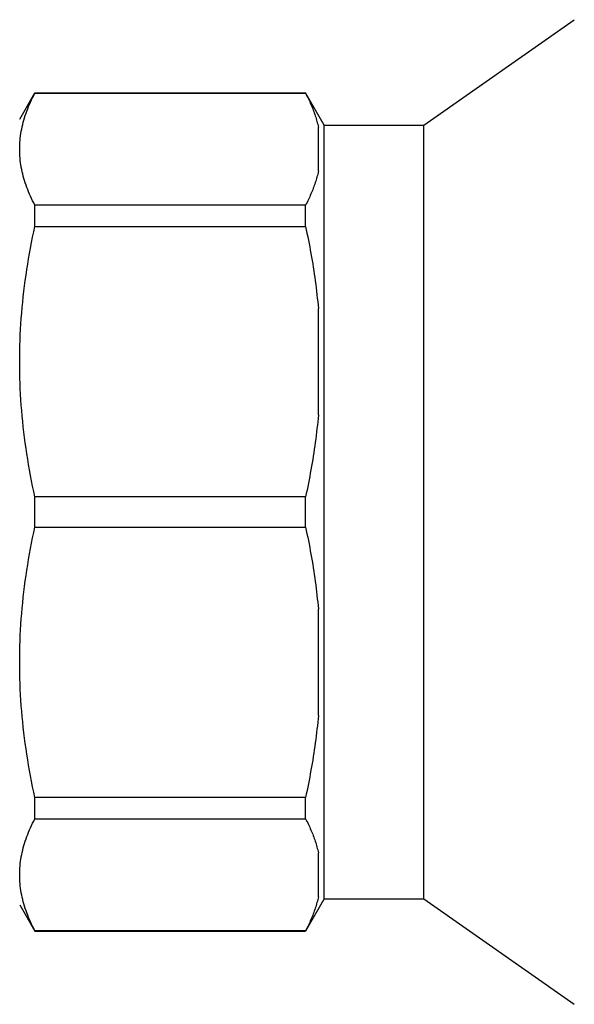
# Model space of a CAD drawing. Header units: millimetres. Extents: x 57 to 3590, y -32 to 416.
# Tile 2 of 10: x 236 to 283, y 138 to 222. Entities that reach past the tile are written whole.
import ezdxf

# ---------------------------------------------------------------- set-up
doc = ezdxf.new("R2010")
doc.units = ezdxf.units.MM
doc.layers.add('DETAIL', color=2, linetype='Continuous')

msp = doc.modelspace()

# ---------------------------------------------------------------- linework, layer by layer
at = {"layer": 'DETAIL'}
for p, q in [((270.484, 212.757), (283.337, 221.757)), ((235.984, 213.257), (237.283, 215.507)), ((237.283, 215.484), (237.283, 215.507)), ((237.283, 215.507), (260.392, 215.507)), ((237.283, 215.484), (260.392, 215.484)), ((260.392, 215.484), (260.392, 215.507)), ((261.979, 212.757), (260.392, 215.507)), ((261.484, 208.829), (261.484, 212.586)), ((261.979, 146.757), (261.979, 212.757)), ((261.979, 212.757), (270.484, 212.757)), ((270.484, 146.757), (270.484, 212.757)), ((260.392, 205.93), (237.283, 205.93)), ((237.283, 204.11), (237.283, 205.93)), ((260.392, 204.11), (260.392, 205.93)), ((237.283, 204.11), (260.392, 204.11)), ((261.484, 188.042), (261.484, 197.112)), ((260.392, 181.045), (237.283, 181.045)), ((237.283, 178.47), (237.283, 181.045)), ((260.392, 178.47), (260.392, 181.045)), ((237.283, 178.47), (260.392, 178.47)), ((261.484, 162.403), (261.484, 171.472)), ((260.392, 155.405), (237.283, 155.405)), ((237.283, 153.584), (237.283, 155.405)), ((260.392, 153.584), (260.392, 155.405)), ((237.283, 153.584), (260.392, 153.584)), ((261.484, 146.929), (261.484, 150.686)), ((235.984, 146.257), (237.283, 144.007)), ((261.979, 146.757), (260.392, 144.007)), ((261.979, 146.757), (270.484, 146.757)), ((270.484, 146.757), (283.337, 137.757)), ((260.392, 144.03), (237.283, 144.03)), ((237.283, 144.007), (237.283, 144.03)), ((237.283, 144.007), (260.392, 144.007)), ((260.392, 144.007), (260.392, 144.03))]:
    msp.add_line(p, q, dxfattribs=at)
at = {"layer": 'DETAIL', "flags": 128}
for points in [[(235.984, 210.707), (235.986, 210.898), (235.993, 211.089), (236.004, 211.281), (236.019, 211.472), (236.038, 211.663), (236.062, 211.855), (236.09, 212.047), (236.122, 212.238), (236.159, 212.43), (236.199, 212.622), (236.244, 212.813), (236.293, 213.005), (236.346, 213.196), (236.403, 213.388), (236.464, 213.579), (236.529, 213.77), (236.597, 213.962), (236.67, 214.153), (236.747, 214.343), (236.827, 214.534), (236.911, 214.724), (236.999, 214.915), (237.09, 215.105), (237.185, 215.295), (237.283, 215.484)], [(260.392, 215.484), (260.454, 215.365), (260.514, 215.246), (260.574, 215.126), (260.632, 215.007), (260.688, 214.887), (260.744, 214.767), (260.798, 214.647), (260.85, 214.527), (260.901, 214.407), (260.951, 214.287), (260.999, 214.166), (261.045, 214.046), (261.091, 213.925), (261.134, 213.804), (261.176, 213.683), (261.217, 213.561), (261.256, 213.44), (261.293, 213.318), (261.329, 213.197), (261.363, 213.075), (261.396, 212.953), (261.427, 212.831), (261.456, 212.708), (261.484, 212.586)], [(237.283, 205.93), (237.185, 206.121), (237.09, 206.311), (236.998, 206.501), (236.911, 206.692), (236.827, 206.882), (236.747, 207.073), (236.67, 207.264), (236.598, 207.454), (236.529, 207.645), (236.464, 207.836), (236.403, 208.027), (236.346, 208.218), (236.293, 208.409), (236.244, 208.6), (236.199, 208.791), (236.159, 208.982), (236.122, 209.174), (236.09, 209.365), (236.062, 209.557), (236.038, 209.748), (236.019, 209.94), (236.004, 210.132), (235.993, 210.323), (235.986, 210.515), (235.984, 210.707)], [(261.484, 208.829), (261.457, 208.707), (261.427, 208.585), (261.397, 208.464), (261.364, 208.342), (261.33, 208.221), (261.294, 208.099), (261.257, 207.978), (261.218, 207.857), (261.178, 207.736), (261.136, 207.615), (261.092, 207.494), (261.047, 207.373), (261, 207.252), (260.952, 207.132), (260.903, 207.011), (260.852, 206.891), (260.799, 206.77), (260.745, 206.65), (260.69, 206.53), (260.633, 206.41), (260.575, 206.29), (260.515, 206.17), (260.454, 206.05), (260.392, 205.93)], [(235.984, 192.577), (235.986, 193.038), (235.993, 193.5), (236.004, 193.961), (236.019, 194.423), (236.038, 194.886), (236.062, 195.348), (236.09, 195.811), (236.122, 196.273), (236.159, 196.736), (236.199, 197.199), (236.244, 197.661), (236.293, 198.124), (236.346, 198.586), (236.403, 199.049), (236.464, 199.511), (236.529, 199.972), (236.597, 200.434), (236.67, 200.895), (236.747, 201.356), (236.827, 201.816), (236.911, 202.276), (236.999, 202.735), (237.09, 203.194), (237.185, 203.652), (237.283, 204.11)], [(260.392, 204.11), (260.454, 203.822), (260.514, 203.534), (260.574, 203.246), (260.632, 202.957), (260.688, 202.668), (260.744, 202.379), (260.798, 202.09), (260.85, 201.8), (260.901, 201.509), (260.951, 201.219), (260.999, 200.928), (261.045, 200.637), (261.091, 200.345), (261.134, 200.053), (261.176, 199.761), (261.217, 199.468), (261.256, 199.175), (261.293, 198.881), (261.329, 198.587), (261.363, 198.293), (261.396, 197.998), (261.427, 197.703), (261.456, 197.408), (261.484, 197.112)], [(237.283, 181.045), (237.185, 181.504), (237.09, 181.964), (236.998, 182.423), (236.911, 182.883), (236.827, 183.343), (236.747, 183.803), (236.67, 184.263), (236.598, 184.724), (236.529, 185.184), (236.464, 185.645), (236.403, 186.106), (236.346, 186.567), (236.293, 187.028), (236.244, 187.49), (236.199, 187.951), (236.159, 188.413), (236.122, 188.875), (236.09, 189.337), (236.062, 189.799), (236.038, 190.262), (236.019, 190.725), (236.004, 191.187), (235.993, 191.651), (235.986, 192.114), (235.984, 192.577)], [(261.484, 188.042), (261.457, 187.748), (261.427, 187.454), (261.397, 187.16), (261.364, 186.867), (261.33, 186.574), (261.294, 186.281), (261.257, 185.988), (261.218, 185.696), (261.178, 185.403), (261.136, 185.111), (261.092, 184.819), (261.047, 184.528), (261, 184.236), (260.952, 183.945), (260.903, 183.654), (260.852, 183.363), (260.799, 183.073), (260.745, 182.783), (260.69, 182.492), (260.633, 182.203), (260.575, 181.913), (260.515, 181.623), (260.454, 181.334), (260.392, 181.045)], [(235.984, 166.937), (235.986, 167.398), (235.993, 167.86), (236.004, 168.322), (236.019, 168.784), (236.038, 169.246), (236.062, 169.708), (236.09, 170.171), (236.122, 170.634), (236.159, 171.096), (236.199, 171.559), (236.244, 172.022), (236.293, 172.484), (236.346, 172.946), (236.403, 173.409), (236.464, 173.871), (236.529, 174.333), (236.597, 174.794), (236.67, 175.255), (236.747, 175.716), (236.827, 176.176), (236.911, 176.636), (236.999, 177.095), (237.09, 177.554), (237.185, 178.012), (237.283, 178.47)], [(260.392, 178.47), (260.454, 178.182), (260.514, 177.894), (260.574, 177.606), (260.632, 177.317), (260.688, 177.029), (260.744, 176.739), (260.798, 176.45), (260.85, 176.16), (260.901, 175.87), (260.951, 175.579), (260.999, 175.288), (261.045, 174.997), (261.091, 174.705), (261.134, 174.413), (261.176, 174.121), (261.217, 173.828), (261.256, 173.535), (261.293, 173.241), (261.329, 172.948), (261.363, 172.653), (261.396, 172.359), (261.427, 172.064), (261.456, 171.768), (261.484, 171.472)], [(237.283, 155.405), (237.185, 155.864), (237.09, 156.324), (236.998, 156.783), (236.911, 157.243), (236.827, 157.703), (236.747, 158.163), (236.67, 158.623), (236.598, 159.084), (236.529, 159.544), (236.464, 160.005), (236.403, 160.466), (236.346, 160.927), (236.293, 161.388), (236.244, 161.85), (236.199, 162.311), (236.159, 162.773), (236.122, 163.235), (236.09, 163.697), (236.062, 164.16), (236.038, 164.622), (236.019, 165.085), (236.004, 165.548), (235.993, 166.011), (235.986, 166.474), (235.984, 166.937)], [(261.484, 162.403), (261.457, 162.108), (261.427, 161.814), (261.397, 161.521), (261.364, 161.227), (261.33, 160.934), (261.294, 160.641), (261.257, 160.348), (261.218, 160.056), (261.178, 159.763), (261.136, 159.471), (261.092, 159.18), (261.047, 158.888), (261, 158.597), (260.952, 158.305), (260.903, 158.014), (260.852, 157.724), (260.799, 157.433), (260.745, 157.143), (260.69, 156.853), (260.633, 156.563), (260.575, 156.273), (260.515, 155.984), (260.454, 155.694), (260.392, 155.405)], [(235.984, 148.807), (235.986, 148.998), (235.993, 149.189), (236.004, 149.381), (236.019, 149.572), (236.038, 149.764), (236.062, 149.955), (236.09, 150.147), (236.122, 150.338), (236.159, 150.53), (236.199, 150.722), (236.244, 150.913), (236.293, 151.105), (236.346, 151.296), (236.403, 151.488), (236.464, 151.679), (236.529, 151.87), (236.597, 152.062), (236.67, 152.253), (236.747, 152.443), (236.827, 152.634), (236.911, 152.825), (236.999, 153.015), (237.09, 153.205), (237.185, 153.395), (237.283, 153.584)], [(260.392, 153.584), (260.454, 153.465), (260.514, 153.346), (260.574, 153.226), (260.632, 153.107), (260.688, 152.987), (260.744, 152.867), (260.798, 152.747), (260.85, 152.627), (260.901, 152.507), (260.951, 152.387), (260.999, 152.266), (261.045, 152.146), (261.091, 152.025), (261.134, 151.904), (261.176, 151.783), (261.217, 151.662), (261.256, 151.54), (261.293, 151.419), (261.329, 151.297), (261.363, 151.175), (261.396, 151.053), (261.427, 150.931), (261.456, 150.808), (261.484, 150.686)], [(237.283, 144.03), (237.185, 144.221), (237.09, 144.411), (236.998, 144.601), (236.911, 144.792), (236.827, 144.982), (236.747, 145.173), (236.67, 145.364), (236.598, 145.554), (236.529, 145.745), (236.464, 145.936), (236.403, 146.127), (236.346, 146.318), (236.293, 146.509), (236.244, 146.7), (236.199, 146.891), (236.159, 147.082), (236.122, 147.274), (236.09, 147.465), (236.062, 147.657), (236.038, 147.848), (236.019, 148.04), (236.004, 148.232), (235.993, 148.424), (235.986, 148.615), (235.984, 148.807)], [(261.484, 146.929), (261.457, 146.807), (261.427, 146.685), (261.397, 146.564), (261.364, 146.442), (261.33, 146.321), (261.294, 146.199), (261.257, 146.078), (261.218, 145.957), (261.178, 145.836), (261.136, 145.715), (261.092, 145.594), (261.047, 145.473), (261, 145.352), (260.952, 145.232), (260.903, 145.111), (260.852, 144.991), (260.799, 144.871), (260.745, 144.75), (260.69, 144.63), (260.633, 144.51), (260.575, 144.39), (260.515, 144.27), (260.454, 144.15), (260.392, 144.03)]]:
    msp.add_lwpolyline(points, dxfattribs=at)

doc.saveas('drawing.dxf')
